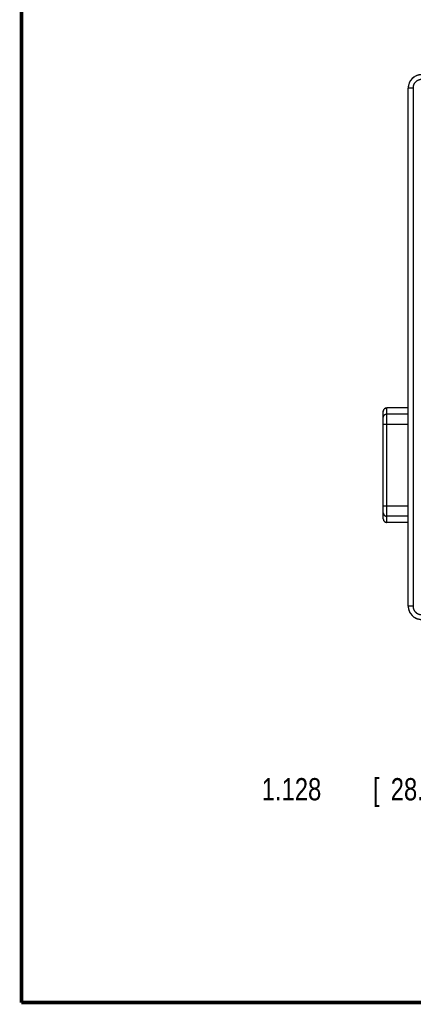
# Model space of a CAD drawing. Header units: inches. Extents: x 0.2 to 16.8, y 0.1 to 10.8.
# Tile 1 of 23: x 0.2 to 2.5, y 0.2 to 5.8. Entities that reach past the tile are written whole.
import ezdxf

# ---------------------------------------------------------------- set-up
doc = ezdxf.new("R2010")
doc.units = ezdxf.units.IN
doc.header["$LTSCALE"] = 0.935
doc.header["$MEASUREMENT"] = 0
doc.layers.get('0').update_dxf_attribs({"linetype": 'CONTINUOUS'})
doc.layers.add('DIMENSIONS', color=7, linetype='CONTINUOUS')
doc.styles.get("Standard").update_dxf_attribs({"font": 'txt', "width": 0.8})
doc.dimstyles.new('DIMSTYLE_1', dxfattribs={"dimtxt": 0.125, "dimasz": 0.18, "dimexe": 0.18, "dimexo": 0.0625, "dimgap": 0.09, "dimtad": 0, "dimtih": 1, "dimtoh": 1, "dimdec": 3, "dimzin": 4, "dimdsep": 46, "dimtxsty": 'STANDARD', "dimblk": '_FILLED', "dimblk1": '_FILLED', "dimblk2": '_FILLED', "dimcen": 0.09, "dimadec": 0, "dimazin": 0, "dimtp": 0.01, "dimtm": 0.01, "dimtfac": 1, "dimtdec": 3, "dimtofl": 0, "dimtmove": 0, "dimatfit": 3, "dimldrblk": '_FILLED', "dimfxl": 1, "dimtolj": 1, "dimtzin": 4, "dimarcsym": 0})

# ---------------------------------------------------------------- blocks, each defined once
blk = doc.blocks.new('_FILLED')
at = {"color": 0, "linetype": 'BYBLOCK'}
blk.add_solid([(0, 0), (-1, 0.174), (-1, -0.174)], dxfattribs=at)
blk = doc.blocks.new('*D0')
at = {"layer": 'DIMENSIONS', "color": 2, "linetype": 'CONTINUOUS'}
for p, q in [((4.071, 2.1877), (4.071, 1.3322)), ((5.1992, 2.1826), (5.1992, 1.3322)), ((4.071, 1.4572), (2.9875, 1.4572)), ((5.1992, 1.4572), (5.5592, 1.4572))]:
    blk.add_line(p, q, dxfattribs=at)
at = {"layer": 'DIMENSIONS', "color": 2, "linetype": 'CONTINUOUS', "xscale": 0.18, "yscale": 0.18, "zscale": 0.18}
blk.add_blockref('_FILLED', (4.071, 1.4572), dxfattribs=at)
at = {"layer": 'DIMENSIONS', "color": 2, "linetype": 'CONTINUOUS', "xscale": 0.18, "yscale": 0.18, "zscale": 0.18, "rotation": 180}
blk.add_blockref('_FILLED', (5.1992, 1.4572), dxfattribs=at)
at = {"layer": 'DIMENSIONS', "color": 2, "linetype": 'CONTINUOUS', "width": 0.8}
for s, p in [('1.128', (1.6, 1.3947)), ('[', (2.225, 1.3947)), ('28.66', (2.325, 1.3947)), (']', (2.825, 1.3947))]:
    blk.add_text(s, height=0.125, dxfattribs=at).set_placement(p)

msp = doc.modelspace()

# ---------------------------------------------------------------- linework, layer by layer
at = {"color": 7, "linetype": 'CONTINUOUS'}
for p, q in [((2.4232, 2.4859), (2.4232, 5.3975)), ((2.4502, 5.397), (2.4232, 5.397)), ((2.4502, 5.397), (2.4502, 2.4865)), ((2.3032, 2.9558), (2.3032, 3.6006)), ((2.4232, 3.6006), (2.3032, 3.6006)), ((2.4232, 3.5997), (2.3032, 3.5997)), ((2.2832, 2.9758), (2.2832, 3.5806)), ((2.4232, 3.5657), (2.3032, 3.5657)), ((2.4232, 3.5076), (2.2832, 3.5076)), ((2.2832, 3.0489), (2.4232, 3.0489)), ((2.4232, 2.9908), (2.3032, 2.9908)), ((2.4232, 2.9567), (2.3032, 2.9567)), ((2.4232, 2.9558), (2.3032, 2.9558)), ((2.4502, 2.4865), (2.4232, 2.4865))]:
    msp.add_line(p, q, dxfattribs=at)
at = {"color": 7, "linetype": 'CONTINUOUS', "const_width": 0.02}
for points in [[(0.25, 10.7586), (0.25, 0.2586)], [(0.25, 0.2586), (16.75, 0.2586)]]:
    msp.add_lwpolyline(points, dxfattribs=at)
at = {"color": 7, "linetype": 'CONTINUOUS'}
for centre, radius, start, end in [((2.4982, 5.3975), 0.075, 91, 180), ((2.3032, 3.5806), 0.02, 90, 180), ((2.3032, 2.9758), 0.02, 180, 270), ((2.4982, 2.4859), 0.075, 180, 269)]:
    msp.add_arc(centre, radius, start, end, dxfattribs=at)
for points, knots in [([(2.4969, 5.472), (2.4949, 5.4719), (2.4911, 5.4717), (2.4853, 5.4709), (2.4796, 5.4697), (2.474, 5.468), (2.4685, 5.466), (2.4633, 5.4634), (2.4582, 5.4605), (2.4534, 5.4572), (2.4489, 5.4536), (2.4446, 5.4496), (2.4407, 5.4453), (2.4371, 5.4407), (2.4339, 5.4358), (2.4311, 5.4307), (2.4287, 5.4254), (2.4267, 5.4199), (2.4251, 5.4143), (2.424, 5.4086), (2.4234, 5.403), (2.4232, 5.3993), (2.4232, 5.3975)], [0, 0, 0, 0, 0.050283, 0.100581, 0.150879, 0.201175, 0.251467, 0.301755, 0.35203, 0.402277, 0.452483, 0.50265, 0.552797, 0.602943, 0.653102, 0.70328, 0.753485, 0.803715, 0.853966, 0.904232, 0.954507, 1, 1, 1, 1]), ([(2.4974, 5.445), (2.496, 5.445), (2.4933, 5.4448), (2.4892, 5.4442), (2.4851, 5.4432), (2.4812, 5.4419), (2.4774, 5.4403), (2.4737, 5.4383), (2.4702, 5.4361), (2.4669, 5.4335), (2.4639, 5.4307), (2.4611, 5.4276), (2.4586, 5.4243), (2.4564, 5.4207), (2.4545, 5.417), (2.4529, 5.4132), (2.4517, 5.4092), (2.4508, 5.4052), (2.4503, 5.4011), (2.4502, 5.3983), (2.4502, 5.397)], [0, 0, 0, 0, 0.054853, 0.110161, 0.165779, 0.221566, 0.277383, 0.333112, 0.388773, 0.444438, 0.500141, 0.555839, 0.611491, 0.667129, 0.722822, 0.778591, 0.834328, 0.8899, 0.945173, 1, 1, 1, 1]), ([(2.2832, 3.5806), (2.2832, 3.5812), (2.2833, 3.5826), (2.2837, 3.5848), (2.2844, 3.587), (2.2854, 3.5892), (2.2867, 3.5913), (2.2882, 3.5931), (2.2899, 3.5948), (2.2918, 3.5963), (2.2939, 3.5975), (2.2961, 3.5985), (2.2984, 3.5992), (2.3008, 3.5996), (2.3024, 3.5997), (2.3032, 3.5997)], [0, 0, 0, 0, 0.058479, 0.136327, 0.214243, 0.292256, 0.370388, 0.448656, 0.527067, 0.605622, 0.684312, 0.76312, 0.842024, 0.920995, 1, 1, 1, 1]), ([(2.2832, 3.546), (2.2832, 3.5468), (2.2833, 3.5484), (2.2837, 3.5507), (2.2844, 3.553), (2.2854, 3.5552), (2.2867, 3.5572), (2.2882, 3.5591), (2.2899, 3.5608), (2.2918, 3.5623), (2.2939, 3.5635), (2.2961, 3.5645), (2.2984, 3.5652), (2.3008, 3.5656), (2.3024, 3.5657), (2.3032, 3.5657)], [0, 0, 0, 0, 0.076337, 0.152709, 0.229147, 0.30568, 0.38233, 0.459113, 0.536038, 0.613103, 0.6903, 0.767614, 0.845021, 0.922494, 1, 1, 1, 1]), ([(2.2832, 3.0105), (2.2832, 3.0097), (2.2833, 3.0081), (2.2837, 3.0057), (2.2844, 3.0035), (2.2854, 3.0013), (2.2867, 2.9992), (2.2882, 2.9974), (2.2899, 2.9957), (2.2918, 2.9942), (2.2939, 2.993), (2.2961, 2.992), (2.2984, 2.9913), (2.3008, 2.9909), (2.3024, 2.9908), (2.3032, 2.9908)], [0, 0, 0, 0, 0.076337, 0.152709, 0.229147, 0.30568, 0.38233, 0.459113, 0.536038, 0.613103, 0.6903, 0.767614, 0.845021, 0.922494, 1, 1, 1, 1]), ([(2.2832, 2.9758), (2.2832, 2.9752), (2.2833, 2.9739), (2.2837, 2.9717), (2.2844, 2.9694), (2.2854, 2.9673), (2.2867, 2.9652), (2.2882, 2.9633), (2.2899, 2.9617), (2.2918, 2.9602), (2.2939, 2.959), (2.2961, 2.958), (2.2984, 2.9573), (2.3008, 2.9568), (2.3024, 2.9567), (2.3032, 2.9567)], [0, 0, 0, 0, 0.058479, 0.136327, 0.214243, 0.292256, 0.370388, 0.448656, 0.527067, 0.605622, 0.684312, 0.76312, 0.842024, 0.920995, 1, 1, 1, 1]), ([(2.4232, 2.4859), (2.4232, 2.4842), (2.4234, 2.4805), (2.424, 2.4749), (2.4251, 2.4691), (2.4267, 2.4635), (2.4287, 2.4581), (2.4311, 2.4528), (2.4339, 2.4477), (2.4371, 2.4428), (2.4407, 2.4382), (2.4446, 2.4339), (2.4489, 2.4299), (2.4534, 2.4262), (2.4582, 2.423), (2.4633, 2.42), (2.4685, 2.4175), (2.474, 2.4154), (2.4796, 2.4138), (2.4853, 2.4125), (2.4911, 2.4118), (2.4949, 2.4115), (2.4969, 2.4115)], [0, 0, 0, 0, 0.045493, 0.095768, 0.146034, 0.196285, 0.246515, 0.29672, 0.346898, 0.397057, 0.447203, 0.49735, 0.547517, 0.597723, 0.64797, 0.698245, 0.748533, 0.798825, 0.849121, 0.899419, 0.949717, 1, 1, 1, 1]), ([(2.4502, 2.4865), (2.4502, 2.4851), (2.4503, 2.4824), (2.4508, 2.4783), (2.4517, 2.4743), (2.4529, 2.4703), (2.4545, 2.4664), (2.4564, 2.4627), (2.4586, 2.4592), (2.4611, 2.4559), (2.4639, 2.4528), (2.4669, 2.45), (2.4702, 2.4474), (2.4737, 2.4451), (2.4774, 2.4432), (2.4812, 2.4415), (2.4851, 2.4402), (2.4892, 2.4393), (2.4933, 2.4387), (2.496, 2.4385), (2.4974, 2.4385)], [0, 0, 0, 0, 0.054827, 0.1101, 0.165672, 0.221409, 0.277178, 0.332871, 0.388509, 0.444161, 0.499859, 0.555562, 0.611227, 0.666888, 0.722617, 0.778434, 0.834221, 0.889839, 0.945147, 1, 1, 1, 1])]:
    msp.add_open_spline(points, degree=3, knots=knots, dxfattribs=at)
for points in [[(2.4232, 5.3975), (2.4232, 5.3974), (2.4232, 5.3972), (2.4232, 5.397)], [(2.2832, 3.58), (2.2832, 3.5802), (2.2832, 3.5804), (2.2832, 3.5806)], [(2.2832, 2.9764), (2.2832, 2.9763), (2.2832, 2.9762), (2.2832, 2.9761)], [(2.2832, 2.9761), (2.2832, 2.976), (2.2832, 2.9759), (2.2832, 2.9758)], [(2.4232, 2.4865), (2.4232, 2.4863), (2.4232, 2.4861), (2.4232, 2.4859)]]:
    msp.add_open_spline(points, degree=3, dxfattribs=at)

# ---------------------------------------------------------------- dimensions: what is measured, and where the dimension line sits
at = {"layer": 'DIMENSIONS', "color": 2, "linetype": 'CONTINUOUS'}
dim = msp.add_linear_dim(base=(4.071, 1.4572), p1=(5.1992, 2.1826), p2=(4.071, 2.1877), angle=180, dimstyle='DIMSTYLE_1', dxfattribs=at)
dim.commit()
dim.dimension.update_dxf_attribs({"geometry": '*D0', "text_midpoint": (2.2625, 1.4572), "dimtype": 160})

doc.saveas('drawing.dxf')
